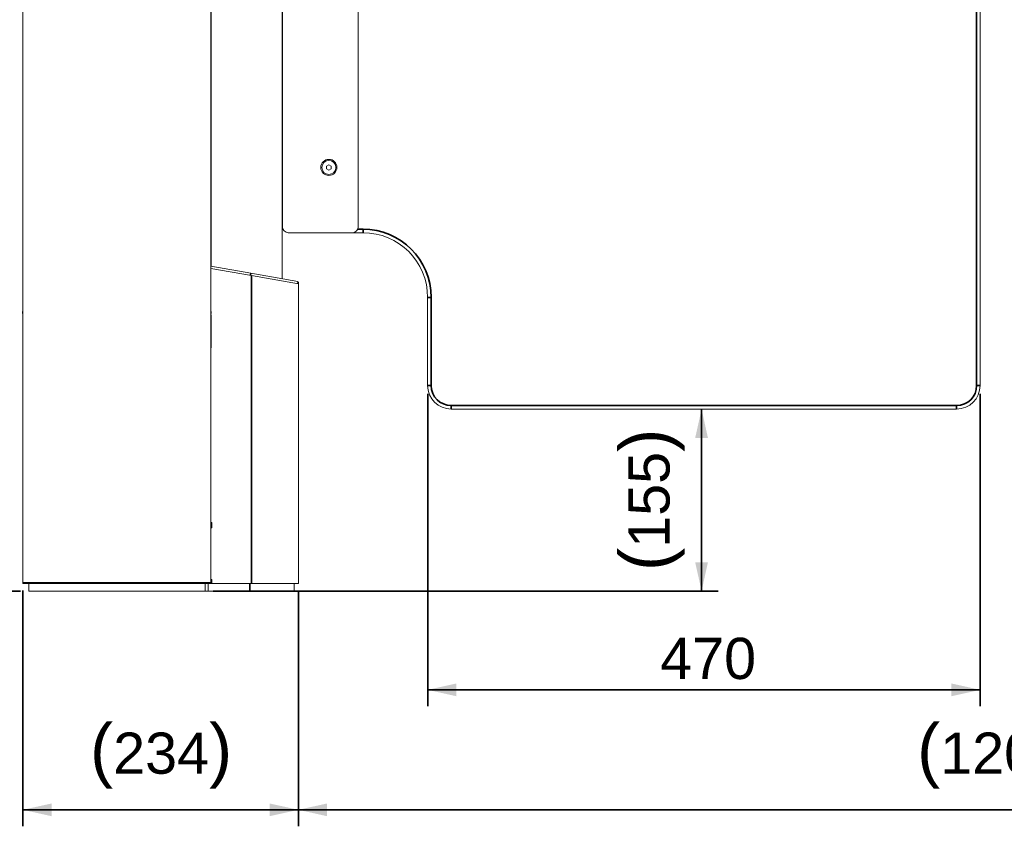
# Model space of a CAD drawing. Header units: millimetres. Extents: x 4 to 1188, y 1 to 840.
# Tile 11 of 210: x 181 to 300, y 258 to 356. Entities that reach past the tile are written whole.
import ezdxf

# ---------------------------------------------------------------- set-up
doc = ezdxf.new("R2010")
doc.units = ezdxf.units.MM
doc.layers.add('1', color=7, linetype='Continuous')
doc.styles.add('Arial Unicode MS', font='Arial Unicode MS')
doc.dimstyles.get("Standard").update_dxf_attribs({"dimtxt": 0.18, "dimasz": 0.18, "dimexe": 0.18, "dimexo": 0.0625, "dimgap": 0.09, "dimtad": 0, "dimtih": 1, "dimtoh": 1, "dimdec": 4, "dimzin": 0, "dimdsep": 46, "dimtxsty": 'Standard', "dimcen": 0.09, "dimadec": 0, "dimazin": 0, "dimtfac": 1, "dimtdec": 4, "dimtofl": 0, "dimtmove": 0, "dimatfit": 3, "dimfxl": 0, "dimtolj": 1, "dimtzin": 0, "dimarcsym": 0})

# ---------------------------------------------------------------- blocks, each defined once
blk = doc.blocks.new('_U1')
at = {"layer": '1', "color": 18, "lineweight": 35}
for p, q in [((214.43, 286.18), (214.43, 257.7)), ((385.86, 286.18), (385.86, 257.7)), ((214.43, 259.7), (385.86, 259.7))]:
    blk.add_line(p, q, dxfattribs=at)
at = {"layer": '1', "color": 18, "lineweight": 70}
for points in [[(214.43, 259.7), (217.93, 260.47), (217.93, 258.92)], [(385.86, 259.7), (382.36, 258.92), (382.36, 260.47)]]:
    blk.add_solid(points, dxfattribs=at)
at = {"layer": '1', "color": 18, "linetype": 'Continuous', "lineweight": 13, "insert": (289.63, 262.26), "char_height": 5, "attachment_point": 7, "line_spacing_factor": 1.047437, "style": 'Arial Unicode MS'}
blk.add_mtext('\\fArial Unicode MS|b0|i0;\\W1.0000;{\\H1.21x;(}1200{\\H1.21x;)}', dxfattribs=at)
blk = doc.blocks.new('_U2')
at = {"layer": '1', "color": 18, "lineweight": 35}
for p, q in [((230.15, 310.23), (230.15, 272.27)), ((297.29, 310.23), (297.29, 272.27)), ((230.15, 274.27), (297.29, 274.27))]:
    blk.add_line(p, q, dxfattribs=at)
at = {"layer": '1', "color": 18, "lineweight": 70}
for points in [[(230.15, 274.27), (233.65, 275.05), (233.65, 273.49)], [(297.29, 274.27), (293.79, 273.49), (293.79, 275.05)]]:
    blk.add_solid(points, dxfattribs=at)
at = {"layer": '1', "color": 18, "linetype": 'Continuous', "lineweight": 13, "insert": (258.41, 275.52), "char_height": 5, "attachment_point": 7, "line_spacing_factor": 1.047437, "style": 'Arial Unicode MS'}
blk.add_mtext('\\fArial Unicode MS|b0|i0;\\W1.0000;470', dxfattribs=at)
blk = doc.blocks.new('_U12')
at = {"layer": '1', "color": 18, "lineweight": 35}
for p, q in [((180.95, 286.32), (180.95, 257.7)), ((214.43, 286.18), (214.43, 257.7)), ((180.95, 259.7), (214.43, 259.7))]:
    blk.add_line(p, q, dxfattribs=at)
at = {"layer": '1', "color": 18, "lineweight": 70}
for points in [[(180.95, 259.7), (184.45, 260.47), (184.45, 258.92)], [(214.43, 259.7), (210.93, 258.92), (210.93, 260.47)]]:
    blk.add_solid(points, dxfattribs=at)
at = {"layer": '1', "color": 18, "linetype": 'Continuous', "lineweight": 13, "insert": (189.11, 262.26), "char_height": 5, "attachment_point": 7, "line_spacing_factor": 1.047437, "style": 'Arial Unicode MS'}
blk.add_mtext('\\fArial Unicode MS|b0|i0;\\W1.0000;{\\H1.21x;(}234{\\H1.21x;)}', dxfattribs=at)
blk = doc.blocks.new('_U20')
at = {"layer": '1', "color": 18, "lineweight": 35}
for p, q in [((202.09, 543.37), (147.66, 543.37)), ((149.66, 543.37), (149.66, 286.27)), ((180.66, 286.27), (147.66, 286.27))]:
    blk.add_line(p, q, dxfattribs=at)
at = {"layer": '1', "color": 18, "lineweight": 70}
for points in [[(149.66, 543.37), (150.43, 539.87), (148.88, 539.87)], [(149.66, 286.27), (148.88, 289.77), (150.43, 289.77)]]:
    blk.add_solid(points, dxfattribs=at)
at = {"layer": '1', "color": 18, "linetype": 'Continuous', "lineweight": 13, "insert": (147.59, 404.27), "char_height": 5, "attachment_point": 7, "rotation": 90, "line_spacing_factor": 1.047437, "style": 'Arial Unicode MS'}
blk.add_mtext('\\fArial Unicode MS|b0|i0;\\W1.0000;{\\H1.21x;(}1800{\\H1.21x;)}', dxfattribs=at)
blk = doc.blocks.new('_U23')
at = {"layer": '1', "color": 18, "lineweight": 35}
for p, q in [((263.44, 308.37), (263.44, 286.27)), ((204.09, 286.27), (265.44, 286.27))]:
    blk.add_line(p, q, dxfattribs=at)
at = {"layer": '1', "color": 18, "lineweight": 70}
for points in [[(263.44, 308.37), (264.21, 304.87), (262.66, 304.87)], [(263.44, 286.27), (262.66, 289.77), (264.21, 289.77)]]:
    blk.add_solid(points, dxfattribs=at)
at = {"layer": '1', "color": 18, "linetype": 'Continuous', "lineweight": 13, "insert": (261.37, 288.71), "char_height": 5, "attachment_point": 7, "rotation": 90, "line_spacing_factor": 1.047437, "style": 'Arial Unicode MS'}
blk.add_mtext('\\fArial Unicode MS|b0|i0;\\W1.0000;{\\H1.21x;(}155{\\H1.21x;)}', dxfattribs=at)

msp = doc.modelspace()

# ---------------------------------------------------------------- linework, layer by layer
at = {"layer": '1', "color": 154, "linetype": 'Continuous', "lineweight": 35}
for p, q in [((296.8601, 311.2309), (296.8601, 540.5166)), ((221.6528, 330.2309), (222.2887, 330.2309)), ((222.2887, 329.8023), (222.2887, 330.2309)), ((208.6009, 324.6233), (208.649, 324.8966)), ((208.7172, 324.6028), (208.7172, 287.1784)), ((230.1458, 321.9452), (230.5744, 321.9452)), ((230.5744, 321.9452), (230.5744, 311.2309)), ((180.9457, 313.8254), (180.9458, 313.8254)), ((180.9457, 313.597), (180.9458, 313.597)), ((180.9457, 313.5895), (180.9458, 313.5895)), ((180.9457, 313.4289), (180.9458, 313.4289)), ((180.9457, 312.8382), (180.9458, 312.8382)), ((180.9457, 311.8245), (180.9458, 311.8245)), ((180.9457, 311.8245), (180.9458, 311.8245)), ((230.1458, 311.2309), (230.5744, 311.2309)), ((297.2887, 311.2309), (296.8601, 311.2309)), ((233.003, 308.3738), (233.003, 308.8023)), ((233.003, 308.8023), (294.4315, 308.8023)), ((294.4315, 308.3738), (294.4315, 308.8023)), ((181.2315, 287.1815), (181.2315, 287.3247)), ((182.2315, 287.1815), (182.2315, 287.3243)), ((202.5172, 287.3243), (202.5172, 287.1815)), ((203.5172, 287.3247), (203.5172, 287.1815)), ((203.3172, 287.1784), (203.3172, 287.182)), ((208.5244, 287.1784), (208.5244, 286.2743))]:
    msp.add_line(p, q, dxfattribs=at)
at = {"layer": '1', "color": 154, "linetype": 'Continuous', "lineweight": 13}
for p, q in [((297.2887, 540.5166), (297.2887, 311.2309)), ((180.9458, 420.4672), (180.9458, 287.3243)), ((203.803, 420.4672), (203.803, 287.3243)), ((203.8318, 414.8631), (203.8318, 325.7463)), ((212.4504, 324.2272), (212.4504, 414.8631)), ((212.4982, 330.5166), (212.4982, 413.5166)), ((221.7125, 413.5166), (221.7125, 330.5166)), ((218.1361, 338.0608), (217.8529, 337.8915)), ((217.8529, 337.8915), (217.8579, 337.5616)), ((217.8579, 337.5616), (218.1461, 337.401)), ((218.4243, 337.9002), (218.1361, 338.0608)), ((218.1461, 337.401), (218.4293, 337.5703)), ((218.4293, 337.5703), (218.4243, 337.9002)), ((220.9982, 329.8023), (213.2125, 329.8023)), ((222.2887, 329.8023), (220.9981, 329.8023)), ((203.803, 325.7511), (208.649, 324.8966)), ((208.7172, 324.6028), (203.803, 325.4693)), ((208.649, 324.8966), (214.3601, 323.8896)), ((214.4315, 323.5952), (208.7172, 324.6028)), ((214.3119, 323.6163), (214.3601, 323.8896)), ((214.346, 323.8095), (214.4315, 323.8095)), ((214.4315, 323.5952), (214.4315, 323.8095)), ((214.4315, 323.5952), (214.4315, 287.1784)), ((230.1458, 311.2309), (230.1458, 321.9452)), ((180.9172, 320.2172), (180.9458, 320.2172)), ((180.9172, 320.0029), (180.9172, 320.2172)), ((180.9458, 320.0029), (180.9172, 320.0029)), ((203.803, 320.2172), (203.8315, 320.2172)), ((203.8315, 320.0029), (203.803, 320.0029)), ((203.803, 319.8315), (203.8315, 319.8315)), ((203.8315, 320.2172), (203.8315, 320.0029)), ((203.8315, 315.8315), (203.8315, 319.8315)), ((180.9457, 311.8463), (180.9457, 312.8382)), ((180.9457, 311.8463), (180.9458, 311.8463)), ((180.9457, 311.8447), (180.9457, 311.8463)), ((180.9457, 311.8433), (180.9457, 311.8447)), ((180.9457, 311.8447), (180.9458, 311.8447)), ((180.9457, 311.842), (180.9457, 311.8433)), ((180.9457, 311.8433), (180.9458, 311.8433)), ((180.9457, 311.842), (180.9458, 311.842)), ((180.9457, 311.8303), (180.9458, 311.8303)), ((180.9457, 311.8247), (180.9458, 311.8247)), ((180.9457, 311.8247), (180.9458, 311.8247)), ((180.9457, 311.3075), (180.9458, 311.3075)), ((180.9457, 311.1447), (180.9458, 311.1447)), ((180.9457, 311.1446), (180.9458, 311.1446)), ((294.4315, 308.3738), (233.003, 308.3738)), ((203.803, 294.607), (203.9315, 294.607)), ((203.9315, 294.607), (203.9315, 293.9641)), ((203.9315, 293.9641), (203.803, 293.9641)), ((180.9458, 287.1815), (180.9458, 287.3247)), ((180.9458, 287.3243), (203.803, 287.3243)), ((182.3744, 287.1815), (182.3744, 287.3243)), ((202.3744, 287.1815), (202.3744, 287.3243)), ((203.803, 287.6784), (203.9315, 287.6784)), ((203.803, 287.3247), (203.803, 287.1815)), ((203.9315, 287.6784), (203.9315, 287.1784)), ((181.2315, 287.1815), (180.9458, 287.1815)), ((181.6601, 287.1815), (181.2315, 287.1815)), ((181.6601, 287.1815), (203.0887, 287.1815)), ((181.6601, 286.2743), (181.6601, 287.1815)), ((181.6601, 286.2743), (203.0887, 286.2743)), ((203.0887, 286.2743), (203.0887, 287.1815)), ((203.5172, 287.1815), (203.0887, 287.1815)), ((203.3172, 287.1784), (203.0887, 287.1784)), ((203.0958, 287.1784), (203.0958, 286.2743)), ((203.487, 286.2743), (203.0958, 286.2743)), ((203.7172, 287.1784), (203.3172, 287.1784)), ((203.487, 287.1784), (203.487, 286.2743)), ((203.803, 287.1815), (203.5172, 287.1815)), ((203.7172, 287.182), (203.7172, 287.1784)), ((203.7887, 287.1815), (203.7887, 287.1784)), ((203.7887, 287.1784), (203.9315, 287.1784)), ((208.7172, 287.1784), (203.9315, 287.1784)), ((214.4315, 287.1784), (208.7172, 287.1784)), ((213.9095, 287.1784), (213.9095, 286.2743))]:
    msp.add_line(p, q, dxfattribs=at)
for radius in [0.9793, 0.8571]:
    msp.add_circle((218.1411, 337.7309), radius, dxfattribs=at)
for centre, radius, start, end in [((211.7839, 331.7309), 0.7143, 360, 21.09375), ((213.2125, 330.5166), 0.7143, 180, 270), ((220.9982, 330.5166), 0.7143, 270, 0), ((222.2887, 321.9452), 7.8571, 0, 90), ((233.003, 311.2309), 2.8571, 180, 270), ((294.4315, 311.2309), 2.8571, 270, 0), ((181.803, 287.4672), 0.2857, 270, 329.999062), ((202.9458, 287.4672), 0.2857, 210.000938, 270)]:
    msp.add_arc(centre, radius, start, end, dxfattribs=at)
at = {"layer": '1', "color": 154, "linetype": 'Continuous', "lineweight": 35}
for centre, radius, start, end in [((222.2887, 321.9452), 8.2857, 0, 90), ((233.003, 311.2309), 2.4286, 180, 270), ((294.4315, 311.2309), 2.4286, 270, 0)]:
    msp.add_arc(centre, radius, start, end, dxfattribs=at)
at = {"layer": '1', "color": 154, "linetype": 'Continuous', "lineweight": 13}
for points in [[(180.9457, 313.8254), (180.9457, 313.9513), (180.9457, 314.0529), (180.9457, 314.0526)], [(180.9457, 313.6875), (180.9457, 313.7258), (180.9457, 313.7736), (180.9457, 313.8254)], [(180.9457, 312.8382), (180.9457, 313.1349), (180.9457, 313.3208), (180.9457, 313.4289)], [(180.9457, 311.3075), (180.9457, 311.3983), (180.9457, 311.53), (180.9457, 311.7173)], [(180.9457, 311.1447), (180.9457, 311.1453), (180.9457, 311.1807), (180.9457, 311.3075)], [(203.487, 286.2743), (205.1662, 286.2743), (206.8453, 286.2743), (208.5244, 286.2743)]]:
    msp.add_open_spline(points, degree=3, dxfattribs=at)
msp.add_rational_spline([(208.5244, 286.2743), (211.5556, 286.2743), (213.4848, 286.2743), (213.9095, 286.2743)], [0.527058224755, 0.490523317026, 0.490986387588, 0.528447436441], degree=3, dxfattribs=at)

# ---------------------------------------------------------------- dimensions: what is measured, and where the dimension line sits
at = {"layer": '1', "color": 18, "linetype": 'Continuous', "lineweight": 13}
for base, p1, picture, middle in [((149.6573, 286.2743), (248.7601, 543.3738), '_U20', (149.6573, 414.8241)), ((263.4366, 286.2743), (263.7172, 308.3738), '_U23', (263.4366, 297.3241))]:
    dim = msp.add_linear_dim(base=base, p1=p1, p2=(192.3744, 286.2743), angle=90, dimstyle='Standard', override={"dimtxt": 5, "dimasz": 3.5, "dimexe": 2, "dimexo": 1, "dimgap": 2.5, "dimtad": 1, "dimtih": 0, "dimtoh": 0, "dimdec": 0, "dimlfac": 7, "dimzin": 8, "dimdsep": 44, "dimlunit": 2, "dimpost": '(<>)', "dimtxsty": 'Arial Unicode MS', "dimsah": 1, "dimse1": 0, "dimse2": 0, "dimsd1": 0, "dimsd2": 0, "dimclrd": 18, "dimclre": 18, "dimclrt": 18, "dimtm": -0.1, "dimtfac": 0.4, "dimtdec": 2, "dimtofl": 1, "dimtmove": 0, "dimtzin": 8, "dimlwd": 35, "dimlwe": 35}, dxfattribs=at)
    dim.commit()
    dim.dimension.update_dxf_attribs({"geometry": picture, "text_midpoint": middle, "dimtype": 160})
for base, p1, p2, override, picture, middle in [((214.4315, 259.6962), (180.9458, 353.8958), (214.4315, 305.3868), {"dimtxt": 5, "dimasz": 3.5, "dimexe": 2, "dimexo": 1, "dimgap": 2.5, "dimtad": 1, "dimtih": 1, "dimtoh": 0, "dimdec": 0, "dimlfac": 7, "dimzin": 8, "dimdsep": 44, "dimlunit": 2, "dimpost": '(<>)', "dimtxsty": 'Arial Unicode MS', "dimsah": 1, "dimse1": 0, "dimse2": 0, "dimsd1": 0, "dimsd2": 0, "dimclrd": 18, "dimclre": 18, "dimclrt": 18, "dimtm": -0.1, "dimtfac": 0.4, "dimtdec": 2, "dimtofl": 1, "dimtmove": 0, "dimtzin": 8, "dimlwd": 35, "dimlwe": 35}, '_U12', (197.6887, 259.6962)), ((230.1458, 274.2702), (297.2887, 316.2865), (230.1458, 316.5881), {"dimtxt": 5, "dimasz": 3.5, "dimexe": 2, "dimexo": 1, "dimgap": 2.5, "dimtad": 1, "dimtih": 0, "dimtoh": 0, "dimdec": 2, "dimlfac": 7, "dimzin": 8, "dimdsep": 44, "dimlunit": 2, "dimtxsty": 'Arial Unicode MS', "dimsah": 1, "dimse1": 0, "dimse2": 0, "dimsd1": 0, "dimsd2": 0, "dimclrd": 18, "dimclre": 18, "dimclrt": 18, "dimtol": 0, "dimtm": -0.1, "dimtfac": 0.4, "dimtdec": 2, "dimtofl": 1, "dimtmove": 0, "dimtzin": 8, "dimlwd": 35, "dimlwe": 35}, '_U2', (263.7172, 274.2702)), ((385.8601, 259.6962), (214.4315, 305.3868), (385.8601, 305.3868), {"dimtxt": 5, "dimasz": 3.5, "dimexe": 2, "dimexo": 1, "dimgap": 2.5, "dimtad": 1, "dimtih": 1, "dimtoh": 0, "dimdec": 0, "dimlfac": 7, "dimzin": 8, "dimdsep": 44, "dimlunit": 2, "dimpost": '(<>)', "dimtxsty": 'Arial Unicode MS', "dimsah": 1, "dimse1": 0, "dimse2": 0, "dimsd1": 0, "dimsd2": 0, "dimclrd": 18, "dimclre": 18, "dimclrt": 18, "dimtm": -0.1, "dimtfac": 0.4, "dimtdec": 2, "dimtofl": 1, "dimtmove": 0, "dimtzin": 8, "dimlwd": 35, "dimlwe": 35}, '_U1', (300.1458, 259.6962))]:
    dim = msp.add_linear_dim(base=base, p1=p1, p2=p2, dimstyle='Standard', override=override, dxfattribs=at)
    dim.commit()
    dim.dimension.update_dxf_attribs({"geometry": picture, "text_midpoint": middle, "dimtype": 160})

doc.saveas('drawing.dxf')
